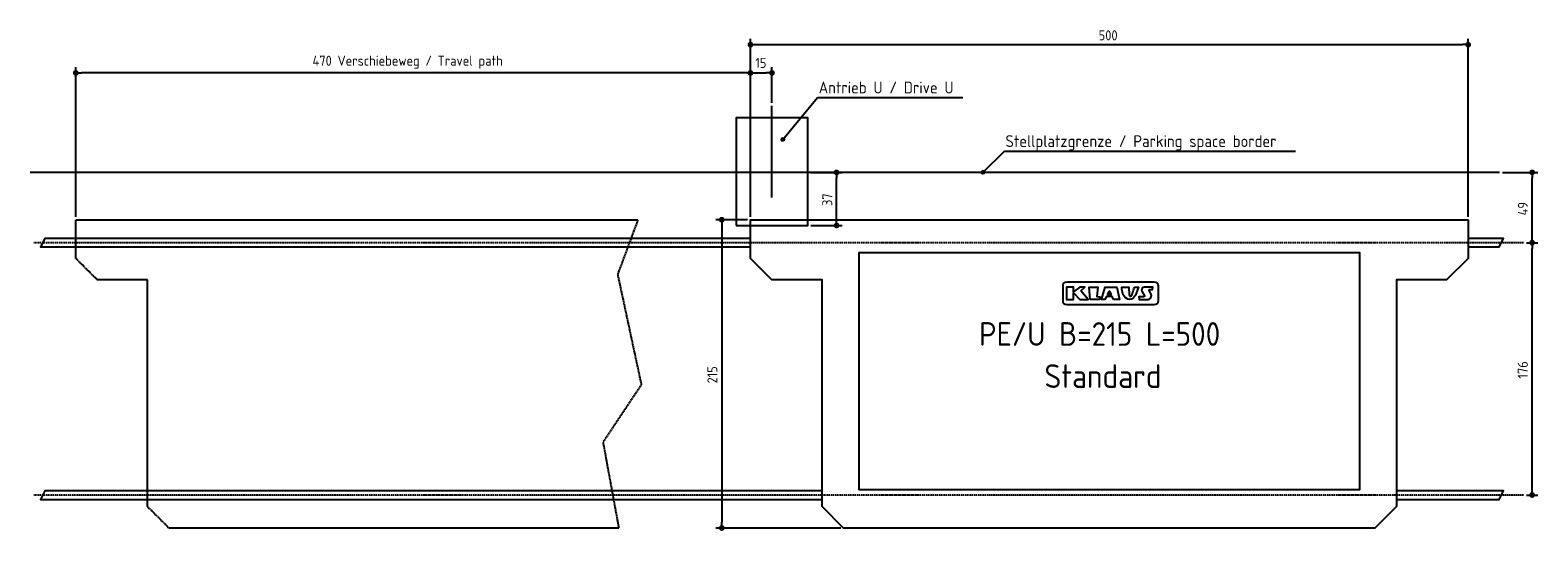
# Model space of a CAD drawing. Extents: x -5168 to 5336, y -2500 to 992.
import ezdxf

# ---------------------------------------------------------------- set-up
doc = ezdxf.new("R2010")
doc.units = 0
doc.linetypes.add('GEN3', pattern=[6.25, 5, -1.25])
doc.linetypes.add('GEN7', pattern=[15, 10, -2.5, 0, -2.5])
doc.layers.get('0').update_dxf_attribs({"linetype": 'CONTINUOUS'})
doc.layers.get('DEFPOINTS').update_dxf_attribs({"linetype": 'CONTINUOUS'})
for name, color, linetype in [('3', 6, 'GEN3'), ('4', 3, 'CONTINUOUS'), ('5', 3, 'CONTINUOUS'), ('7', 4, 'GEN7'), ('SICHTBARE_KANTEN_DIN_', 7, 'CONTINUOUS')]:
    doc.layers.add(name, color=color, linetype=linetype)
doc.styles.get("Standard").update_dxf_attribs({"font": 'ISOCP.SHX'})
doc.dimstyles.get("Standard").update_dxf_attribs({"dimtxt": 2.5, "dimasz": 2.5, "dimexe": 1.25, "dimexo": 0.625, "dimtad": 1, "dimcen": 2.5, "dimazin": 3, "dimtfac": 1, "dimtmove": 0, "dimatfit": 3})

# ---------------------------------------------------------------- blocks, each defined once
blk = doc.blocks.new('PUNKT')
at = {"layer": '4', "color": 0, "linetype": 'BYBLOCK'}
blk.add_line((-0.5, 0), (-1, 0), dxfattribs=at)
at = {"layer": '4', "color": 0, "linetype": 'BYBLOCK', "const_width": 0.5}
blk.add_lwpolyline([(-0.25, 0, 1), (0.25, 0, 1)], format="xyb", close=True, dxfattribs=at)
blk = doc.blocks.new('*U30')
at = {"layer": '5', "color": 2}
blk.add_text('176', height=70, rotation=90, dxfattribs=at).set_placement((5266, -1438))
blk = doc.blocks.new('*D12')
at = {"layer": '5'}
for p, q in [((5256, -490), (5336, -490)), ((5296, -2210), (5296, -530)), ((5256, -2250), (5336, -2250))]:
    blk.add_line(p, q, dxfattribs=at)
at = {"layer": 'DEFPOINTS', "color": 0}
for p in [(5236, -490), (5296, -490), (5236, -2250)]:
    blk.add_point(p, dxfattribs=at)
blk.add_blockref('*U30', (0, 0))
at = {"layer": '5', "xscale": 40, "yscale": 40, "zscale": 40}
for p, rotation in [((5296, -490), 90), ((5296, -2250), 270)]:
    blk.add_blockref('PUNKT', p, dxfattribs=dict(at, rotation=rotation))
blk = doc.blocks.new('*U31')
at = {"layer": '5', "color": 2}
blk.add_text('215', height=70, rotation=90, dxfattribs=at).set_placement((-380, -1472))
blk = doc.blocks.new('*D13')
at = {"layer": '5'}
for p, q in [((-170, -330), (-390, -330)), ((-350, -370), (-350, -2440)), ((479, -2480), (-390, -2480))]:
    blk.add_line(p, q, dxfattribs=at)
at = {"layer": 'DEFPOINTS', "color": 0}
for p in [(-150, -330), (-350, -2480), (499, -2480)]:
    blk.add_point(p, dxfattribs=at)
blk.add_blockref('*U31', (0, 0))
at = {"layer": '5', "xscale": 40, "yscale": 40, "zscale": 40}
for p, rotation in [((-350, -330), 90), ((-350, -2480), 270)]:
    blk.add_blockref('PUNKT', p, dxfattribs=dict(at, rotation=rotation))
blk = doc.blocks.new('*U32')
at = {"layer": '5', "color": 2}
blk.add_text('49', height=70, rotation=90, dxfattribs=at).set_placement((5266, -300))
blk = doc.blocks.new('*D14')
at = {"layer": '5'}
for p, q in [((5089, 0), (5336, 0)), ((5296, -450), (5296, -40)), ((5256, -490), (5336, -490))]:
    blk.add_line(p, q, dxfattribs=at)
at = {"layer": 'DEFPOINTS', "color": 0}
for p in [(5069, 0), (5296, 0), (5236, -490)]:
    blk.add_point(p, dxfattribs=at)
blk.add_blockref('*U32', (0, 0))
at = {"layer": '5', "xscale": 40, "yscale": 40, "zscale": 40}
for p, rotation in [((5296, 0), 90), ((5296, -490), 270)]:
    blk.add_blockref('PUNKT', p, dxfattribs=dict(at, rotation=rotation))
blk = doc.blocks.new('*U33')
at = {"layer": '5', "color": 2}
blk.add_text('15', height=70, dxfattribs=at).set_placement((-116, 729))
blk = doc.blocks.new('*D15')
at = {"layer": '5'}
for p, q in [((-150, -310), (-150, 734)), ((-110, 694), (-40, 694)), ((0, 485), (0, 734))]:
    blk.add_line(p, q, dxfattribs=at)
at = {"layer": 'DEFPOINTS', "color": 0}
for p in [(0, 694), (0, 465), (-150, -330)]:
    blk.add_point(p, dxfattribs=at)
blk.add_blockref('*U33', (0, 0))
at = {"layer": '5', "xscale": 40, "yscale": 40, "zscale": 40, "rotation": 180}
blk.add_blockref('PUNKT', (-150, 694), dxfattribs=at)
at = {"layer": '5', "xscale": 40, "yscale": 40, "zscale": 40}
blk.add_blockref('PUNKT', (0, 694), dxfattribs=at)
blk = doc.blocks.new('*U34')
at = {"layer": '5', "color": 2}
blk.add_text('470 Verschiebeweg / Travel path', height=70, dxfattribs=at).set_placement((-3201, 744))
blk = doc.blocks.new('*D16')
at = {"layer": '5'}
for p, q in [((-4850, -310), (-4850, 734)), ((-190, 694), (-4810, 694)), ((-150, -50), (-150, 734))]:
    blk.add_line(p, q, dxfattribs=at)
at = {"layer": 'DEFPOINTS', "color": 0}
for p in [(-4850, 694), (-150, -70), (-4850, -330)]:
    blk.add_point(p, dxfattribs=at)
blk.add_blockref('*U34', (0, 0))
at = {"layer": '5', "xscale": 40, "yscale": 40, "zscale": 40, "rotation": 180}
blk.add_blockref('PUNKT', (-4850, 694), dxfattribs=at)
at = {"layer": '5', "xscale": 40, "yscale": 40, "zscale": 40}
blk.add_blockref('PUNKT', (-150, 694), dxfattribs=at)
blk = doc.blocks.new('*U35')
at = {"layer": '5', "color": 2}
blk.add_text('500', height=70, dxfattribs=at).set_placement((2276, 921))
blk = doc.blocks.new('*D17')
at = {"layer": '5'}
for p, q in [((-150, -310), (-150, 931)), ((-110, 891), (4810, 891)), ((4850, -310), (4850, 931))]:
    blk.add_line(p, q, dxfattribs=at)
at = {"layer": 'DEFPOINTS', "color": 0}
for p in [(4850, 891), (-150, -330), (4850, -330)]:
    blk.add_point(p, dxfattribs=at)
blk.add_blockref('*U35', (0, 0))
at = {"layer": '5', "xscale": 40, "yscale": 40, "zscale": 40, "rotation": 180}
blk.add_blockref('PUNKT', (-150, 891), dxfattribs=at)
at = {"layer": '5', "xscale": 40, "yscale": 40, "zscale": 40}
blk.add_blockref('PUNKT', (4850, 891), dxfattribs=at)
blk = doc.blocks.new('*U28')
at = {"linetype": 'CONTINUOUS'}
for p, q in [((1459, 2), (1458, 0)), ((1461, 6), (1459, 2)), ((1464, 8), (1461, 6)), ((1467, 10), (1464, 8)), ((1474, 8), (1467, 10)), ((1474, 8), (1475, 6)), ((1475, 6), (1478, 2)), ((1478, 2), (1478, 0)), ((1458, 0), (1461, -6)), ((1461, -6), (1461, -7)), ((1469, -10), (1461, -7)), ((1474, -7), (1469, -10)), ((1476, -6), (1474, -7)), ((1478, 0), (1476, -6))]:
    blk.add_line(p, q, dxfattribs=at)
for points in [[(1459, 2), (1458, 0), (1478, 0)], [(1461, 6), (1459, 2), (1478, 2)], [(1464, 8), (1461, 6), (1475, 6)], [(1467, 10), (1464, 8), (1474, 8)], [(1458, 0), (1461, -6), (1476, -6)], [(1461, -6), (1461, -7), (1474, -7)]]:
    blk.add_solid(points, dxfattribs=at)
at = {"linetype": 'CONTINUOUS', "extrusion": (0, 0, -1)}
for points in [[(-1459, 2), (-1478, 2), (-1478, 0)], [(-1461, 6), (-1475, 6), (-1478, 2)], [(-1464, 8), (-1474, 8), (-1475, 6)], [(-1458, 0), (-1478, 0), (-1476, -6)], [(-1461, -6), (-1476, -6), (-1474, -7)], [(-1461, -7), (-1474, -7), (-1469, -10)]]:
    blk.add_solid(points, dxfattribs=at)
blk = doc.blocks.new('*U29')
at = {"linetype": 'CONTINUOUS'}
for p, q in [((66, 231), (65, 229)), ((65, 229), (67, 223)), ((67, 236), (66, 231)), ((70, 237), (67, 236)), ((67, 223), (68, 222)), ((76, 219), (68, 222)), ((74, 239), (70, 237)), ((81, 237), (74, 239)), ((81, 222), (76, 219)), ((81, 237), (82, 236)), ((83, 223), (81, 222)), ((82, 236), (85, 231)), ((84, 229), (83, 223)), ((85, 231), (84, 229))]:
    blk.add_line(p, q, dxfattribs=at)
for points in [[(66, 231), (65, 229), (84, 229)], [(65, 229), (67, 223), (83, 223)], [(67, 236), (66, 231), (85, 231)], [(70, 237), (67, 236), (82, 236)], [(67, 223), (68, 222), (81, 222)], [(74, 239), (70, 237), (81, 237)]]:
    blk.add_solid(points, dxfattribs=at)
at = {"linetype": 'CONTINUOUS', "extrusion": (0, 0, -1)}
for points in [[(-65, 229), (-84, 229), (-83, 223)], [(-66, 231), (-85, 231), (-84, 229)], [(-67, 236), (-82, 236), (-85, 231)], [(-67, 223), (-83, 223), (-81, 222)], [(-68, 222), (-81, 222), (-76, 219)], [(-70, 237), (-81, 237), (-82, 236)]]:
    blk.add_solid(points, dxfattribs=at)
blk = doc.blocks.new('*U36')
at = {"layer": '5', "color": 2}
blk.add_text('37', height=70, rotation=90, dxfattribs=at).set_placement((420, -234))
blk = doc.blocks.new('*D18')
at = {"layer": '5'}
for p, q in [((270, 0), (490, 0)), ((450, -330), (450, -40)), ((270, -370), (490, -370))]:
    blk.add_line(p, q, dxfattribs=at)
at = {"layer": 'DEFPOINTS', "color": 0}
for p in [(250, 0), (450, 0), (250, -370)]:
    blk.add_point(p, dxfattribs=at)
blk.add_blockref('*U36', (0, 0))
at = {"layer": '5', "xscale": 40, "yscale": 40, "zscale": 40}
for p, rotation in [((450, 0), 90), ((450, -370), 270)]:
    blk.add_blockref('PUNKT', p, dxfattribs=dict(at, rotation=rotation))

msp = doc.modelspace()

# ---------------------------------------------------------------- linework, layer by layer
for p, q in [((0, -174.614), (0, 464.757)), ((74.869, 229.249), (317.928, 522.568)), ((317.928, 522.568), (1329.113, 522.568)), ((1468.337, 0), (1619.532, 148.853)), ((1619.532, 148.853), (3646.804, 148.853)), ((5068.832, 0), (-5168.032, 0))]:
    msp.add_line(p, q)
for points in [[(-250, -370), (250, -370), (250, 380), (-250, 380)], [(2151.842, -826.436), (2180.134, -800.967), (2144.463, -800.967), (2100.329, -833.37), (2100.329, -800.967), (2051.727, -800.967), (2052.305, -886.608), (2100.329, -886.608), (2100.329, -840.892), (2144.335, -886.608), (2202.757, -886.608)], [(2216.161, -886.886), (2210.906, -800.967), (2269.702, -800.967), (2264.097, -866.344), (2284.93, -866.932), (2281.713, -886.886)], [(2378.502, -886.886), (2370.014, -866.344), (2330.662, -866.344), (2320.073, -886.886), (2296.518, -886.886), (2320.813, -800.967), (2401.916, -800.967), (2421.659, -886.886)], [(2337.117, -851.513), (2351.494, -828.166), (2364.011, -851.513)], [(2524.925, -800.967), (2553.163, -800.967), (2533.245, -857.077), (2518.545, -875.041), (2503.845, -883.786), (2491.684, -886.168), (2478.016, -885.124), (2460.053, -872.805), (2447.149, -852.623), (2441.203, -834.382), (2438.251, -816.859), (2436.715, -800.967), (2486.94, -800.967), (2489.227, -853.047), (2489.967, -857.864), (2490.412, -858.885), (2490.879, -859.851), (2491.299, -860.612), (2491.684, -861.2), (2492.046, -861.649), (2492.396, -861.992), (2492.746, -862.261), (2493.108, -862.488), (2493.491, -862.702), (2493.892, -862.905), (2494.306, -863.094), (2494.728, -863.266), (2495.154, -863.42), (2495.578, -863.551), (2495.995, -863.658), (2496.402, -863.737), (2496.792, -863.786), (2497.17, -863.809), (2497.536, -863.809), (2497.893, -863.789), (2498.245, -863.752), (2498.594, -863.703), (2498.942, -863.645), (2499.292, -863.582), (2499.646, -863.515), (2500.003, -863.443), (2500.359, -863.363), (2500.712, -863.273), (2501.059, -863.169), (2501.398, -863.048), (2501.727, -862.907), (2502.041, -862.744), (2502.341, -862.556), (2502.628, -862.346), (2502.904, -862.117), (2503.174, -861.872), (2503.441, -861.614), (2503.707, -861.346), (2503.976, -861.072), (2504.251, -860.794), (2504.537, -860.504), (2504.853, -860.145), (2505.218, -859.647), (2505.651, -858.942), (2506.174, -857.96), (2506.806, -856.633), (2507.568, -854.891), (2508.478, -852.665), (2509.56, -849.87), (2510.848, -846.358), (2512.378, -841.963), (2514.186, -836.519), (2516.308, -829.863), (2518.781, -821.829), (2521.641, -812.252)]]:
    msp.add_lwpolyline(points, close=True)
for points in [[(-149.644, -460), (-5066.102, -460), (-5096.102, -520), (-149.644, -520)], [(4850.356, -520), (5065.585, -520), (5095.585, -460), (4850.356, -460)], [(2489.967, -857.864), (2489.888, -857.681)], [(349.356, -2220), (-5066.102, -2220), (-5096.102, -2280), (349.356, -2280)], [(4351.356, -2280), (5065.585, -2280), (5095.585, -2220), (4351.356, -2220)]]:
    msp.add_lwpolyline(points)
for points in [[(2054.017, -922.111), (2663.382, -922.111, 0.414213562), (2692.182, -893.311), (2692.182, -793.237, 0.414213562), (2663.382, -764.437), (2054.017, -764.437, 0.414213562), (2025.217, -793.237), (2025.217, -893.311, 0.414213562)], [(2639.405, -844.247), (2627.906, -823.26, -0.569920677), (2631.852, -816.598), (2651.839, -816.598), (2652.915, -800.967), (2593.35, -800.967, 0.562128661), (2577.364, -827.242), (2594.5, -860.347, -0.562128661), (2590.504, -866.915), (2556.905, -866.915), (2557.505, -883.133), (2557.644, -886.886), (2614.148, -886.886, 0.569920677)]]:
    msp.add_lwpolyline(points, format="xyb", close=True)
for centre in [(74.869, 229.249), (1468.337, 0)]:
    msp.add_circle(centre, 10)
at = {"layer": '3'}
msp.add_lwpolyline([(-910.545, -1480.637), (-1177.504, -1880.846), (-1067.58, -2480), (-4201, -2480), (-4351, -2330), (-4351, -749.487), (-4700, -749.487), (-4850, -599.487), (-4850, -330), (-934.101, -330), (-1075.431, -711.609)], close=True, dxfattribs=at)
at = {"layer": '7'}
for p, q in [((5235.841, -490), (-5141.666, -490)), ((5235.841, -2250), (-5141.666, -2250))]:
    msp.add_line(p, q, dxfattribs=at)
at = {"layer": 'SICHTBARE_KANTEN_DIN_'}
msp.add_lwpolyline([(4850, -330), (4850, -599.487), (4700, -749.487), (4351, -749.487), (4351, -2330), (4201, -2480), (499, -2480), (349, -2330), (349, -749.487), (0, -749.487), (-150, -599.487), (-150, -330)], close=True, dxfattribs=at)
msp.add_lwpolyline([(604, -561.819), (604, -2211.819), (4096, -2211.819), (4096, -561.819), (603.746, -561.819)], dxfattribs=at)

# ---------------------------------------------------------------- block references
at = {"linetype": 'CONTINUOUS'}
for name in ['*U29', '*U28']:
    msp.add_blockref(name, (0, 0), dxfattribs=at)

# ---------------------------------------------------------------- texts
for s, height, p in [('Antrieb U / Drive U', 82.5, (325.276, 550.76)), ('Stellplatzgrenze / Parking space border', 82.5, (1626.88, 177.045)), ('PE/U B=215 L=500', 165, (1442.759, -1209.201)), ('Standard', 165, (1898.299, -1502.93))]:
    msp.add_text(s, height=height).set_placement(p)

# ---------------------------------------------------------------- dimensions: what is measured, and where the dimension line sits
at = {"layer": '5'}
dim = msp.add_linear_dim(base=(4850, 891.2), p1=(-150, -330), p2=(4850, -330), dimstyle='Standard', override={"dimdec": 2, "dimtdec": 0}, dxfattribs=at)
dim.commit()
dim.dimension.update_dxf_attribs({"geometry": '*D17', "text_midpoint": (2350, 956.2)})
dim = msp.add_linear_dim(base=(-4850, 693.727), p1=(-150, -70), p2=(-4850, -330), text='<> Verschiebeweg / Travel path', dimstyle='Standard', override={"dimdec": 2, "dimtdec": 0}, dxfattribs=at)
dim.commit()
dim.dimension.update_dxf_attribs({"geometry": '*D16', "text_midpoint": (-2500, 768.658)})
dim = msp.add_linear_dim(base=(0, 693.656), p1=(-150, -330), p2=(0, 464.757), dimstyle='Standard', override={"dimdec": 2, "dimtdec": 0}, dxfattribs=at)
dim.commit()
dim.dimension.update_dxf_attribs({"geometry": '*D15', "text_midpoint": (-72.659, 763.673), "dimtype": 128})
for base, p1, p2, picture, middle in [((450, 0), (250, -370), (250, 0), '*D18', (385, -185)), ((5295.585, 0), (5235.841, -490), (5068.832, 0), '*D14', (5230.585, -245)), ((-350, -2480), (-150, -330), (499, -2480), '*D13', (-415.007, -1405)), ((5295.585, -490), (5235.841, -2250), (5235.841, -490), '*D12', (5230.585, -1370))]:
    dim = msp.add_linear_dim(base=base, p1=p1, p2=p2, angle=90, dimstyle='Standard', override={"dimdec": 2, "dimtdec": 0}, dxfattribs=at)
    dim.commit()
    dim.dimension.update_dxf_attribs({"geometry": picture, "text_midpoint": middle})

doc.saveas('drawing.dxf')
